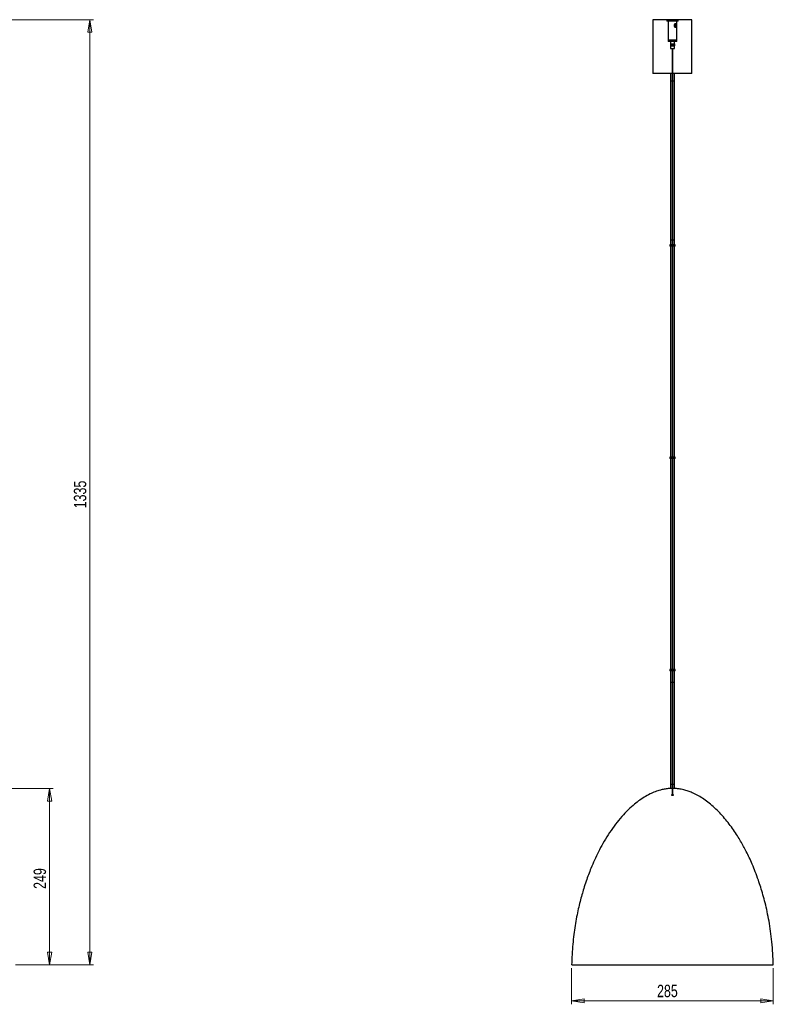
# Model space of a CAD drawing. Header units: millimetres. Extents: x 359 to 992, y 308 to 753.
# Tile 5 of 5: x 779 to 992, y 308 to 586. Entities that reach past the tile are written whole.
import ezdxf

# ---------------------------------------------------------------- set-up
doc = ezdxf.new("R2010")
doc.units = ezdxf.units.MM
doc.styles.add('SLDTEXTSTYLE0', font='TXT', dxfattribs={"width": 0.75})
doc.dimstyles.new('SLDDIMSTYLE0', dxfattribs={"dimtxt": 3.5, "dimasz": 3.556, "dimexe": 0, "dimexo": 0.0625, "dimgap": 0.875, "dimtad": 1, "dimdec": 0, "dimlfac": 5, "dimrnd": 1e-09, "dimzin": 12, "dimdsep": 46, "dimtxsty": 'SLDTEXTSTYLE0', "dimblk1": 'CLOSED', "dimblk2": 'CLOSED', "dimsah": 1, "dimcen": 0.09, "dimadec": 0, "dimazin": 3, "dimtfac": 1, "dimtofl": 0, "dimtmove": 0, "dimatfit": 3, "dimldrblk": 'CLOSED', "dimfxl": 0, "dimfrac": 2, "dimtolj": 1, "dimtzin": 12, "dimarcsym": 0})
doc.dimstyles.new('SLDDIMSTYLE1', dxfattribs={"dimtxt": 3.5, "dimasz": 3.556, "dimexe": 0, "dimexo": 0.0625, "dimgap": 0.875, "dimtad": 1, "dimdec": 0, "dimlfac": 5, "dimrnd": 1e-09, "dimzin": 12, "dimdsep": 46, "dimtxsty": 'SLDTEXTSTYLE0', "dimblk1": 'CLOSED', "dimblk2": 'CLOSED', "dimsah": 1, "dimcen": 0.09, "dimadec": 0, "dimazin": 3, "dimtfac": 1, "dimtdec": 0, "dimtofl": 0, "dimtmove": 0, "dimatfit": 3, "dimldrblk": 'CLOSED', "dimfxl": 0, "dimfrac": 2, "dimtolj": 1, "dimtzin": 12, "dimarcsym": 0})

# ---------------------------------------------------------------- blocks, each defined once
blk = doc.blocks.new('_Closed')
at = {"color": 0, "linetype": 'ByBlock', "lineweight": -2}
for p, q in [((-1, 0.166667), (0, 0)), ((-1, 0.166667), (-1, -0.166667)), ((0, 0), (-1, -0.166667)), ((0, 0), (-1, 0))]:
    blk.add_line(p, q, dxfattribs=at)
blk = doc.blocks.new('_D')
at = {"color": 7, "linetype": 'Continuous', "lineweight": 0}
for p, q in [((663.51, 369.17), (788.31, 369.17)), ((787.31, 369.17), (787.31, 319.37)), ((777.72, 319.37), (788.31, 319.37))]:
    blk.add_line(p, q, dxfattribs=at)
at = {"color": 7, "linetype": 'Continuous', "lineweight": 18, "xscale": 3.556, "yscale": 3.556}
for p, rotation in [((787.31, 369.17), 90.0000000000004), ((787.31, 319.37), 270.0000000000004)]:
    blk.add_blockref('_Closed', p, dxfattribs=dict(at, rotation=rotation))
at = {"color": 7, "linetype": 'Continuous', "lineweight": 18, "insert": (782.8, 340.78), "char_height": 3.5, "attachment_point": 1, "rotation": 90, "style": 'SLDTEXTSTYLE0'}
blk.add_mtext('249', dxfattribs=at)
blk = doc.blocks.new('_D_1')
at = {"color": 7, "linetype": 'Continuous', "lineweight": 0}
for p, q in [((693.83, 586.37), (799.69, 586.37)), ((798.69, 586.37), (798.69, 319.37)), ((777.72, 319.37), (799.69, 319.37))]:
    blk.add_line(p, q, dxfattribs=at)
at = {"color": 7, "linetype": 'Continuous', "lineweight": 18, "xscale": 3.556, "yscale": 3.556}
for p, rotation in [((798.69, 586.37, -0.2), 90.0000000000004), ((798.69, 319.37, -0.2), 270.0000000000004)]:
    blk.add_blockref('_Closed', p, dxfattribs=dict(at, rotation=rotation))
at = {"color": 7, "linetype": 'Continuous', "lineweight": 18, "insert": (794.17, 448.31), "char_height": 3.5, "attachment_point": 1, "rotation": 90, "style": 'SLDTEXTSTYLE0'}
blk.add_mtext('1335', dxfattribs=at)
blk = doc.blocks.new('_D_4')
at = {"color": 7, "linetype": 'Continuous', "lineweight": 0}
for p, q in [((934.82, 318.37), (934.82, 308.17)), ((991.81, 318.37), (991.81, 308.17)), ((991.81, 309.17), (934.82, 309.17))]:
    blk.add_line(p, q, dxfattribs=at)
at = {"color": 7, "linetype": 'Continuous', "lineweight": 18, "xscale": 3.556, "yscale": 3.556, "rotation": 180.0000000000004}
blk.add_blockref('_Closed', (934.82, 309.17, -0.01), dxfattribs=at)
at = {"color": 7, "linetype": 'Continuous', "lineweight": 18, "xscale": 3.556, "yscale": 3.556}
blk.add_blockref('_Closed', (991.81, 309.17, -0.01), dxfattribs=at)
at = {"color": 7, "linetype": 'Continuous', "lineweight": 18, "insert": (958.96, 313.69), "char_height": 3.5, "attachment_point": 1, "style": 'SLDTEXTSTYLE0'}
blk.add_mtext('285', dxfattribs=at)

msp = doc.modelspace()

# ---------------------------------------------------------------- linework, layer by layer
at = {"color": 7, "linetype": 'Continuous', "lineweight": 25}
for p, q in [((957.81, 586.37), (957.81, 571.17)), ((961.72, 586.37), (957.81, 586.37)), ((961.72, 586.37), (961.72, 586)), ((962.15, 586.37), (961.72, 586.37)), ((962.15, 586), (961.72, 586)), ((962.11, 586), (962.11, 580.6)), ((964.9, 586.37), (962.15, 586.37)), ((964.9, 586), (962.15, 586)), ((964.51, 580.6), (964.51, 586)), ((964.9, 586), (964.9, 586.37)), ((968.81, 586.37), (964.9, 586.37)), ((968.81, 571.17), (968.81, 586.37)), ((962.11, 580.6), (962.11, 580.2)), ((964.13, 580.6), (962.11, 580.6)), ((962.44, 580.6), (962.11, 580.6)), ((964.13, 580.2), (962.11, 580.2)), ((964.51, 580.6), (962.44, 580.6)), ((962.75, 579.6), (962.75, 579)), ((962.75, 579.6), (962.76, 579.6)), ((962.75, 579.6), (962.75, 579)), ((962.75, 579.6), (962.75, 579.6)), ((962.75, 579), (962.76, 579)), ((962.75, 579), (962.75, 579)), ((962.76, 580.2), (962.76, 579.6)), ((962.76, 579.6), (962.76, 579)), ((962.76, 579.6), (962.77, 579.6)), ((962.76, 579.6), (962.76, 579)), ((962.76, 579.6), (962.76, 579.6)), ((962.76, 579.6), (962.76, 579)), ((962.76, 579.6), (962.76, 579.6)), ((962.76, 579.6), (962.76, 579)), ((962.76, 579.6), (962.76, 579.6)), ((962.76, 579), (962.76, 578.2)), ((962.76, 579), (962.77, 579)), ((962.76, 579), (962.76, 579)), ((962.76, 579), (962.76, 579)), ((962.76, 579), (962.76, 579)), ((962.77, 579.6), (962.77, 579)), ((962.77, 579.6), (962.78, 579.6)), ((962.77, 579.6), (962.77, 579)), ((962.77, 579.6), (962.77, 579.6)), ((962.77, 579), (962.78, 579)), ((962.77, 579), (962.77, 579)), ((962.78, 579.6), (962.78, 579)), ((962.78, 579.6), (962.79, 579.6)), ((962.78, 579.6), (962.78, 579)), ((962.78, 579.6), (962.78, 579.6)), ((962.78, 579), (962.79, 579)), ((962.78, 579), (962.78, 579)), ((962.79, 579.6), (962.79, 579)), ((962.79, 579.6), (962.8, 579.6)), ((962.79, 579), (962.8, 579)), ((962.8, 579.6), (962.8, 579)), ((962.8, 579.6), (962.81, 579.6)), ((962.8, 579.6), (962.8, 579)), ((962.8, 579.6), (962.8, 579.6)), ((962.8, 579), (962.81, 579)), ((962.8, 579), (962.8, 579)), ((962.81, 579.6), (962.81, 579)), ((962.81, 579.6), (962.82, 579.6)), ((962.81, 579), (962.82, 579)), ((962.82, 579.6), (962.82, 579)), ((962.82, 579.6), (962.83, 579.6)), ((962.82, 579), (962.83, 579)), ((962.83, 579.6), (962.83, 579)), ((962.83, 579.6), (962.84, 579.6)), ((962.83, 579), (962.84, 579)), ((962.84, 579), (962.84, 579.6)), ((962.84, 579.6), (962.84, 579)), ((962.84, 579.6), (962.85, 579.6)), ((962.84, 579), (962.85, 579)), ((962.85, 579), (962.85, 579.6)), ((962.85, 579.6), (962.85, 579)), ((962.85, 579.6), (962.86, 579.6)), ((962.85, 579), (962.86, 579)), ((962.86, 579.6), (962.86, 579)), ((962.86, 579), (962.86, 579.6)), ((962.86, 579.6), (962.86, 579)), ((962.86, 579.6), (962.87, 579.6)), ((962.86, 579.6), (962.86, 579.6)), ((962.86, 579), (962.87, 579)), ((962.86, 579), (962.86, 579)), ((962.87, 579), (962.87, 579.6)), ((962.88, 579.6), (962.88, 579)), ((962.88, 579.6), (962.88, 579)), ((962.88, 579.6), (962.89, 579.6)), ((962.88, 579.6), (962.88, 579.6)), ((962.88, 579), (962.89, 579)), ((962.88, 579), (962.88, 579)), ((962.89, 579.6), (962.89, 579)), ((962.89, 579), (962.89, 579.6)), ((962.89, 579.6), (962.89, 579)), ((962.89, 579.6), (962.9, 579.6)), ((962.89, 579.6), (962.89, 579.6)), ((962.89, 579), (962.9, 579)), ((962.89, 579), (962.89, 579)), ((962.9, 579), (962.9, 579.6)), ((962.9, 579.6), (962.9, 579)), ((962.9, 579.6), (962.9, 579)), ((962.9, 579.6), (962.91, 579.6)), ((962.9, 579.6), (962.9, 579.6)), ((962.9, 579), (962.91, 579)), ((962.9, 579), (962.9, 579)), ((962.91, 579.6), (962.91, 579)), ((962.91, 579), (962.91, 579.6)), ((962.91, 579.6), (962.92, 579.6)), ((962.91, 579), (962.92, 579)), ((962.92, 579.6), (962.92, 579)), ((962.92, 579.6), (962.93, 579.6)), ((962.92, 579), (962.93, 579)), ((962.93, 579), (962.93, 579.6)), ((962.93, 579.6), (962.93, 579)), ((962.93, 579.6), (962.93, 579)), ((962.93, 579.6), (962.93, 579.6)), ((962.93, 579.6), (962.94, 579.6)), ((962.93, 579), (962.93, 579)), ((962.93, 579), (962.94, 579)), ((962.94, 579.6), (962.94, 579)), ((962.94, 579), (962.94, 579.6)), ((962.94, 579.6), (962.95, 579.6)), ((962.94, 579), (962.95, 579)), ((962.95, 579.6), (962.95, 579)), ((962.95, 579.6), (962.96, 579.6)), ((962.95, 579), (962.96, 579)), ((962.96, 579), (962.96, 579.6)), ((962.96, 579.6), (962.96, 579)), ((962.96, 579.6), (962.96, 579)), ((962.96, 579.6), (962.96, 579.6)), ((962.96, 579.6), (962.97, 579.6)), ((962.96, 579), (962.96, 579)), ((962.96, 579), (962.97, 579)), ((962.97, 579.6), (962.97, 579)), ((962.97, 579), (962.97, 579.6)), ((962.97, 579.6), (962.98, 579.6)), ((962.97, 579), (962.98, 579)), ((962.98, 579.6), (962.98, 579)), ((962.98, 579.6), (962.99, 579.6)), ((962.98, 579), (962.99, 579)), ((962.99, 579), (962.99, 579.6)), ((962.99, 579.6), (962.99, 579)), ((962.99, 579.6), (962.99, 579)), ((962.99, 579.6), (962.99, 579.6)), ((962.99, 579.6), (963, 579.6)), ((962.99, 579), (962.99, 579)), ((962.99, 579), (963, 579)), ((963, 579), (963, 579.6)), ((963.01, 579.6), (963.01, 579)), ((963.01, 579.6), (963.01, 579)), ((963.01, 579.6), (963.01, 579.6)), ((963.01, 579.6), (963.02, 579.6)), ((963.01, 579), (963.01, 579)), ((963.01, 579), (963.02, 579)), ((963.02, 579), (963.02, 579.6)), ((963.02, 579.6), (963.02, 579)), ((963.02, 579.6), (963.03, 579.6)), ((963.02, 579), (963.03, 579)), ((963.03, 579.6), (963.03, 579)), ((963.03, 579.6), (963.04, 579.6)), ((963.03, 579), (963.04, 579)), ((963.04, 579.6), (963.04, 579)), ((963.04, 579), (963.04, 579.6)), ((963.04, 579.6), (963.05, 579.6)), ((963.04, 579), (963.05, 579)), ((963.05, 579.6), (963.05, 579)), ((963.05, 579.6), (963.06, 579.6)), ((963.05, 579), (963.06, 579)), ((963.06, 579), (963.06, 579.6)), ((963.06, 579.6), (963.06, 579)), ((963.06, 579.6), (963.06, 579)), ((963.06, 579.6), (963.06, 579.6)), ((963.06, 579.6), (963.07, 579.6)), ((963.06, 579), (963.06, 579)), ((963.06, 579), (963.07, 579)), ((963.07, 579.6), (963.07, 579)), ((963.07, 579), (963.07, 579.6)), ((963.07, 579.6), (963.08, 579.6)), ((963.07, 579), (963.08, 579)), ((963.08, 579.6), (963.08, 579)), ((963.08, 579.6), (963.09, 579.6)), ((963.08, 579), (963.09, 579)), ((963.09, 579), (963.09, 579.6)), ((963.09, 579.6), (963.09, 579)), ((963.09, 579.6), (963.1, 579.6)), ((963.09, 579), (963.1, 579)), ((963.1, 579.6), (963.1, 579)), ((963.1, 579.6), (963.11, 579.6)), ((963.1, 579), (963.11, 579)), ((963.11, 579.6), (963.11, 579)), ((963.11, 579), (963.11, 579.6)), ((963.11, 579.6), (963.12, 579.6)), ((963.11, 579), (963.12, 579)), ((963.12, 579.6), (963.12, 579)), ((963.12, 579.6), (963.13, 579.6)), ((963.12, 579), (963.13, 579)), ((963.13, 579), (963.13, 579.6)), ((963.13, 579.6), (963.13, 579)), ((963.13, 579.6), (963.14, 579.6)), ((963.13, 579), (963.14, 579)), ((963.14, 579.6), (963.14, 579)), ((963.14, 579.6), (963.15, 579.6)), ((963.14, 579), (963.15, 579)), ((963.15, 579.6), (963.15, 579)), ((963.15, 579), (963.15, 579.6)), ((963.15, 579.6), (963.16, 579.6)), ((963.15, 579), (963.16, 579)), ((963.16, 579.6), (963.16, 579)), ((963.16, 579.6), (963.17, 579.6)), ((963.16, 579), (963.17, 579)), ((963.17, 579), (963.17, 579.6)), ((963.17, 579.6), (963.17, 579)), ((963.17, 579.6), (963.18, 579.6)), ((963.17, 579), (963.18, 579)), ((963.18, 579.6), (963.18, 579)), ((963.18, 579.6), (963.19, 579.6)), ((963.18, 579), (963.19, 579)), ((963.19, 579.6), (963.19, 579)), ((963.19, 579), (963.19, 579.6)), ((963.19, 579.6), (963.2, 579.6)), ((963.19, 579), (963.2, 579)), ((963.2, 579), (963.2, 579.6)), ((963.2, 579.6), (963.2, 579)), ((963.2, 579.6), (963.2, 579.6)), ((963.2, 579), (963.2, 579)), ((963.21, 579.6), (963.21, 579)), ((963.21, 579.6), (963.22, 579.6)), ((963.21, 579), (963.22, 579)), ((963.22, 579), (963.22, 579.6)), ((963.22, 579.6), (963.22, 579)), ((963.22, 579.6), (963.22, 579.6)), ((963.22, 579), (963.22, 579)), ((963.23, 579.6), (963.23, 579)), ((963.23, 579.6), (963.24, 579.6)), ((963.23, 579), (963.24, 579)), ((963.24, 579), (963.24, 579.6)), ((963.24, 579.6), (963.24, 579)), ((963.24, 579.6), (963.24, 579.6)), ((963.24, 579), (963.24, 579)), ((963.25, 579.6), (963.25, 579)), ((963.25, 579.6), (963.26, 579.6)), ((963.25, 579), (963.26, 579)), ((963.26, 579.6), (963.26, 579)), ((963.26, 579), (963.26, 579.6)), ((963.26, 579.6), (963.28, 579.6)), ((963.26, 579.6), (963.26, 579)), ((963.26, 579.6), (963.26, 579.6)), ((963.26, 579), (963.28, 579)), ((963.26, 579), (963.26, 579)), ((963.28, 579), (963.28, 579.6)), ((963.28, 579.6), (963.28, 579)), ((963.28, 579.6), (963.3, 579.6)), ((963.28, 579.6), (963.28, 579)), ((963.28, 579.6), (963.28, 579.6)), ((963.28, 579), (963.3, 579)), ((963.28, 579), (963.28, 579)), ((963.3, 579.6), (963.3, 579)), ((963.3, 579), (963.3, 579.6)), ((963.3, 579.6), (963.32, 579.6)), ((963.3, 579.6), (963.3, 579)), ((963.3, 579.6), (963.3, 579.6)), ((963.3, 579), (963.32, 579)), ((963.3, 579), (963.3, 579)), ((963.32, 579), (963.32, 579.6)), ((963.32, 579.6), (963.32, 579)), ((963.32, 579.6), (963.32, 579)), ((963.32, 579.6), (963.32, 579.6)), ((963.32, 579.6), (963.34, 579.6)), ((963.32, 579), (963.32, 579)), ((963.32, 579), (963.34, 579)), ((963.34, 579.6), (963.34, 579)), ((963.34, 579), (963.34, 579.6)), ((963.34, 579.6), (963.34, 579)), ((963.34, 579.6), (963.34, 579.6)), ((963.34, 579.6), (963.36, 579.6)), ((963.34, 579), (963.34, 579)), ((963.34, 579), (963.36, 579)), ((963.36, 579), (963.36, 579.6)), ((963.36, 579.6), (963.36, 579)), ((963.36, 579.6), (963.36, 579)), ((963.36, 579.6), (963.36, 579.6)), ((963.36, 579.6), (963.38, 579.6)), ((963.36, 579), (963.36, 579)), ((963.36, 579), (963.38, 579)), ((963.38, 579.6), (963.38, 579)), ((963.38, 579), (963.38, 579.6)), ((963.38, 579.6), (963.38, 579)), ((963.38, 579.6), (963.38, 579.6)), ((963.38, 579.6), (963.4, 579.6)), ((963.38, 579), (963.38, 579)), ((963.38, 579), (963.4, 579)), ((963.4, 579), (963.4, 579.6)), ((963.4, 579.6), (963.4, 579)), ((963.4, 579.6), (963.4, 579)), ((963.4, 579.6), (963.4, 579.6)), ((963.4, 579.6), (963.42, 579.6)), ((963.4, 579), (963.4, 579)), ((963.4, 579), (963.42, 579)), ((963.42, 579.6), (963.42, 579)), ((963.42, 579), (963.42, 579.6)), ((963.42, 579.6), (963.42, 579)), ((963.42, 579.6), (963.42, 579.6)), ((963.42, 579.6), (963.44, 579.6)), ((963.42, 579), (963.42, 579)), ((963.42, 579), (963.44, 579)), ((963.44, 579), (963.44, 579.6)), ((963.44, 579.6), (963.44, 579)), ((963.44, 579.6), (963.44, 579)), ((963.44, 579.6), (963.44, 579.6)), ((963.44, 579.6), (963.46, 579.6)), ((963.44, 579), (963.44, 579)), ((963.44, 579), (963.46, 579)), ((963.46, 579.6), (963.46, 579)), ((963.46, 579), (963.46, 579.6)), ((963.46, 579.6), (963.46, 579)), ((963.46, 579.6), (963.46, 579.6)), ((963.46, 579.6), (963.47, 579.6)), ((963.46, 579), (963.46, 579)), ((963.46, 579), (963.47, 579)), ((963.47, 579.6), (963.47, 579)), ((963.47, 579.6), (963.48, 579.6)), ((963.47, 579), (963.48, 579)), ((963.48, 579), (963.48, 579.6)), ((963.48, 579.6), (963.48, 579)), ((963.48, 579.6), (963.49, 579.6)), ((963.48, 579), (963.49, 579)), ((963.49, 579.6), (963.49, 579)), ((963.49, 579.6), (963.5, 579.6)), ((963.49, 579), (963.5, 579)), ((963.5, 579.6), (963.5, 579)), ((963.5, 579), (963.5, 579.6)), ((963.5, 579.6), (963.51, 579.6)), ((963.5, 579), (963.51, 579)), ((963.51, 579.6), (963.51, 579)), ((963.51, 579.6), (963.52, 579.6)), ((963.51, 579), (963.52, 579)), ((963.52, 579), (963.52, 579.6)), ((963.52, 579.6), (963.52, 579)), ((963.52, 579.6), (963.53, 579.6)), ((963.52, 579), (963.53, 579)), ((963.53, 579), (963.53, 579.6)), ((963.53, 579.6), (963.53, 579)), ((963.53, 579.6), (963.53, 579.6)), ((963.53, 579), (963.53, 579)), ((963.54, 579.6), (963.54, 579)), ((963.54, 579.6), (963.55, 579.6)), ((963.54, 579), (963.55, 579)), ((963.55, 579), (963.55, 579.6)), ((963.55, 579.6), (963.55, 579)), ((963.55, 579.6), (963.55, 579)), ((963.55, 579.6), (963.55, 579.6)), ((963.55, 579.6), (963.57, 579.6)), ((963.55, 579), (963.55, 579)), ((963.55, 579), (963.57, 579)), ((963.57, 579.6), (963.57, 579)), ((963.57, 579), (963.57, 579.6)), ((963.57, 579.6), (963.57, 579)), ((963.57, 579.6), (963.57, 579.6)), ((963.57, 579.6), (963.59, 579.6)), ((963.57, 579), (963.57, 579)), ((963.57, 579), (963.59, 579)), ((963.59, 579), (963.59, 579.6)), ((963.59, 579.6), (963.59, 579)), ((963.59, 579.6), (963.59, 579)), ((963.59, 579.6), (963.59, 579.6)), ((963.59, 579.6), (963.6, 579.6)), ((963.59, 579), (963.59, 579)), ((963.59, 579), (963.6, 579)), ((963.6, 579.6), (963.6, 579)), ((963.6, 579.6), (963.61, 579.6)), ((963.6, 579), (963.61, 579)), ((963.61, 579.6), (963.61, 579)), ((963.61, 579), (963.61, 579.6)), ((963.61, 579.6), (963.62, 579.6)), ((963.61, 579), (963.62, 579)), ((963.62, 579), (963.62, 579.6)), ((963.62, 579.6), (963.62, 579)), ((963.62, 579.6), (963.62, 579)), ((963.62, 579.6), (963.62, 579.6)), ((963.62, 579.6), (963.64, 579.6)), ((963.62, 579), (963.62, 579)), ((963.62, 579), (963.64, 579)), ((963.64, 579.6), (963.64, 579)), ((963.64, 579), (963.64, 579.6)), ((963.64, 579.6), (963.64, 579)), ((963.64, 579.6), (963.64, 579.6)), ((963.64, 579.6), (963.65, 579.6)), ((963.64, 579), (963.64, 579)), ((963.64, 579), (963.65, 579)), ((963.65, 579), (963.65, 579.6)), ((963.65, 579.6), (963.65, 579)), ((963.65, 579.6), (963.65, 579)), ((963.65, 579.6), (963.65, 579.6)), ((963.65, 579.6), (963.67, 579.6)), ((963.65, 579), (963.65, 579)), ((963.65, 579), (963.67, 579)), ((963.67, 579.6), (963.67, 579)), ((963.67, 579), (963.67, 579.6)), ((963.67, 579.6), (963.67, 579)), ((963.67, 579.6), (963.67, 579.6)), ((963.67, 579.6), (963.68, 579.6)), ((963.67, 579), (963.67, 579)), ((963.67, 579), (963.68, 579)), ((963.68, 579), (963.68, 579.6)), ((963.68, 579.6), (963.68, 579)), ((963.68, 579.6), (963.68, 579)), ((963.68, 579.6), (963.68, 579.6)), ((963.68, 579.6), (963.7, 579.6)), ((963.68, 579), (963.68, 579)), ((963.68, 579), (963.7, 579)), ((963.7, 579.6), (963.7, 579)), ((963.7, 579.6), (963.7, 579)), ((963.7, 579.6), (963.71, 579.6)), ((963.7, 579), (963.71, 579)), ((963.71, 579.6), (963.71, 579)), ((963.71, 579.6), (963.71, 579)), ((963.71, 579.6), (963.73, 579.6)), ((963.71, 579), (963.73, 579)), ((963.73, 579.6), (963.73, 579)), ((963.73, 579.6), (963.74, 579.6)), ((963.73, 579), (963.74, 579)), ((963.74, 579.6), (963.74, 579)), ((963.74, 579.6), (963.75, 579.6)), ((963.74, 579), (963.75, 579)), ((963.75, 579.6), (963.75, 579)), ((963.75, 579.6), (963.76, 579.6)), ((963.75, 579), (963.76, 579)), ((963.76, 579.6), (963.76, 579)), ((963.76, 579.6), (963.78, 579.6)), ((963.76, 579), (963.78, 579)), ((963.78, 579.6), (963.78, 579)), ((963.78, 579.6), (963.79, 579.6)), ((963.78, 579), (963.79, 579)), ((963.79, 579.6), (963.79, 579)), ((963.79, 579.6), (963.8, 579.6)), ((963.79, 579), (963.8, 579)), ((963.8, 579.6), (963.8, 579)), ((963.8, 579.6), (963.81, 579.6)), ((963.8, 579), (963.81, 579)), ((963.81, 579.6), (963.81, 579)), ((963.81, 579.6), (963.82, 579.6)), ((963.81, 579), (963.82, 579)), ((963.82, 579.6), (963.82, 579)), ((963.82, 579.6), (963.82, 579)), ((963.82, 579.6), (963.82, 579.6)), ((963.82, 579.6), (963.83, 579.6)), ((963.82, 579), (963.82, 579)), ((963.82, 579), (963.83, 579)), ((963.83, 579.6), (963.83, 579)), ((963.83, 579.6), (963.84, 579.6)), ((963.83, 579), (963.84, 579)), ((963.84, 579.6), (963.84, 579)), ((963.84, 579.6), (963.85, 579.6)), ((963.84, 579), (963.85, 579)), ((963.85, 579.6), (963.85, 579)), ((963.85, 579.6), (963.85, 579)), ((963.85, 579.6), (963.85, 579.6)), ((963.85, 579.6), (963.86, 579.6)), ((963.85, 579), (963.85, 579)), ((963.85, 579), (963.86, 579)), ((963.86, 579.6), (963.86, 580.2)), ((963.86, 579.6), (963.86, 579)), ((963.86, 579.6), (963.86, 579)), ((963.86, 579.6), (963.86, 579.6)), ((963.86, 579.6), (963.86, 579)), ((963.86, 579.6), (963.86, 579.6)), ((963.86, 579.6), (963.87, 579.6)), ((963.86, 578.2), (963.86, 579)), ((963.86, 579), (963.86, 579)), ((963.86, 579), (963.86, 579)), ((963.86, 579), (963.87, 579)), ((963.87, 579.6), (963.87, 579)), ((963.87, 579.6), (963.87, 579)), ((963.87, 579.6), (963.87, 579.6)), ((963.87, 579.6), (963.87, 579)), ((963.87, 579.6), (963.87, 579.6)), ((963.87, 579.6), (963.87, 579)), ((963.87, 579.6), (963.87, 579.6)), ((963.87, 579), (963.87, 579)), ((963.87, 579), (963.87, 579)), ((963.87, 579), (963.87, 579)), ((964.51, 580.6), (964.13, 580.6)), ((964.51, 580.2), (964.13, 580.2)), ((964.51, 580.2), (964.51, 580.6)), ((962.76, 578.2), (963.86, 578.2)), ((963.21, 578.2), (963.21, 367.27)), ((963.41, 367.27), (963.41, 578.2)), ((963.21, 571.17), (957.81, 571.17)), ((962.76, 571.17), (962.76, 569.13)), ((968.81, 571.17), (963.41, 571.17)), ((963.86, 569.13), (963.86, 571.17)), ((962.76, 524.19), (962.76, 522.77)), ((963.86, 522.77), (963.86, 524.19)), ((962.54, 522.77), (962.54, 522.37)), ((963.21, 522.77), (962.54, 522.77)), ((963.21, 522.37), (962.54, 522.37)), ((962.76, 522.37), (962.76, 462.77)), ((964.08, 522.77), (963.41, 522.77)), ((964.08, 522.37), (963.41, 522.37)), ((963.86, 462.77), (963.86, 522.37)), ((964.08, 522.37), (964.08, 522.77)), ((962.54, 462.77), (962.54, 462.37)), ((963.21, 462.77), (962.54, 462.77)), ((963.21, 462.37), (962.54, 462.37)), ((962.76, 462.37), (962.76, 402.77)), ((964.08, 462.77), (963.41, 462.77)), ((964.08, 462.37), (963.41, 462.37)), ((963.86, 402.77), (963.86, 462.37)), ((964.08, 462.37), (964.08, 462.77)), ((962.54, 402.77), (962.54, 402.37)), ((963.21, 402.77), (962.54, 402.77)), ((963.21, 402.37), (962.54, 402.37)), ((962.76, 402.37), (962.76, 399.06)), ((964.08, 402.77), (963.41, 402.77)), ((964.08, 402.37), (963.41, 402.37)), ((963.86, 399.06), (963.86, 402.37)), ((964.08, 402.37), (964.08, 402.77)), ((962.76, 370.37), (962.76, 369.15)), ((963.86, 369.15), (963.86, 370.37))]:
    msp.add_line(p, q, dxfattribs=at)
at = {"color": 8, "linetype": 'Continuous', "lineweight": 25}
for p, q in [((963.21, 399.06), (962.76, 399.06)), ((963.86, 399.06), (963.41, 399.06))]:
    msp.add_line(p, q, dxfattribs=at)
at = {"color": 7, "linetype": 'Continuous', "lineweight": 25}
for points, knots in [([(964.13, 584.24), (964.1, 584.25), (964.04, 584.26), (963.96, 584.31), (963.9, 584.37), (963.86, 584.42), (963.82, 584.49), (963.79, 584.57), (963.77, 584.65), (963.76, 584.73), (963.77, 584.82), (963.79, 584.9), (963.82, 584.98), (963.86, 585.05), (963.9, 585.11), (963.95, 585.15), (964.02, 585.2), (964.09, 585.22), (964.15, 585.23), (964.21, 585.21), (964.27, 585.17), (964.32, 585.11), (964.35, 585.03), (964.37, 584.95), (964.39, 584.85), (964.39, 584.74), (964.39, 584.66), (964.38, 584.57), (964.37, 584.49), (964.34, 584.42), (964.32, 584.36), (964.27, 584.3), (964.22, 584.26), (964.17, 584.25), (964.14, 584.25), (964.13, 584.24)], [0, 0, 0, 0, 0.0435237, 0.0869306, 0.1101851, 0.1334316, 0.162494, 0.1915501, 0.2206043, 0.2496585, 0.2787128, 0.307767, 0.336822, 0.3656359, 0.392954, 0.418369, 0.4419099, 0.4864528, 0.5079918, 0.5288177, 0.570865, 0.6157063, 0.6410562, 0.6663997, 0.7174773, 0.7471825, 0.7768879, 0.806593, 0.836188, 0.8650137, 0.892369, 0.917825, 0.9655126, 0.9825934, 1, 1, 1, 1]), ([(964, 585.18), (964.02, 585.17), (964.06, 585.13), (964.09, 585.05), (964.11, 584.97), (964.12, 584.89), (964.13, 584.82), (964.13, 584.74), (964.13, 584.66), (964.12, 584.58), (964.11, 584.5), (964.09, 584.43), (964.07, 584.37), (964.04, 584.33), (964.02, 584.3), (964.01, 584.29), (964.01, 584.29)], [0, 0, 0, 0, 0.088098, 0.212776, 0.285109, 0.357444, 0.429793, 0.501728, 0.573635, 0.645531, 0.717411, 0.789285, 0.861169, 0.930308, 0.992937, 1, 1, 1, 1]), ([(963.71, 579.51), (963.71, 579.51), (963.75, 579.52), (963.75, 579.52), (963.75, 579.52)], [0, 0, 0, 0, 0.05607, 1, 1, 1, 1]), ([(963.71, 579.44), (963.71, 579.44), (963.75, 579.44), (963.75, 579.44), (963.75, 579.44)], [0, 0, 0, 0, 0.05607, 1, 1, 1, 1]), ([(963.71, 579.36), (963.71, 579.36), (963.75, 579.36), (963.75, 579.36), (963.75, 579.37)], [0, 0, 0, 0, 0.05607, 1, 1, 1, 1]), ([(963.71, 579.28), (963.71, 579.28), (963.75, 579.29), (963.75, 579.29), (963.75, 579.29)], [0, 0, 0, 0, 0.05607, 1, 1, 1, 1]), ([(963.71, 579.21), (963.71, 579.21), (963.75, 579.21), (963.75, 579.21), (963.75, 579.21)], [0, 0, 0, 0, 0.05607, 1, 1, 1, 1]), ([(963.71, 579.13), (963.71, 579.13), (963.75, 579.13), (963.75, 579.14), (963.75, 579.14)], [0, 0, 0, 0, 0.0560698, 1, 1, 1, 1]), ([(963.71, 579.06), (963.71, 579.06), (963.75, 579.06), (963.75, 579.06), (963.75, 579.06)], [0, 0, 0, 0, 0.05607, 1, 1, 1, 1]), ([(962.76, 569.17), (962.76, 568.68), (962.76, 567.77), (962.76, 566.51), (962.76, 565.43), (962.76, 564.5), (962.76, 563.64), (962.76, 562.84), (962.76, 562.06), (962.76, 561.35), (962.76, 560.64), (962.76, 559.93), (962.76, 558.89), (962.76, 557.55), (962.76, 555.69), (962.76, 553.62), (962.76, 551.41), (962.76, 549.31), (962.76, 547.53), (962.76, 546.01), (962.76, 544.67), (962.76, 543.26), (962.76, 541.84), (962.76, 540.47), (962.76, 539.35), (962.76, 538.46), (962.76, 537.75), (962.76, 536.96), (962.76, 536.03), (962.76, 535.09), (962.76, 534.15), (962.76, 533.25), (962.76, 532.24), (962.76, 531.23), (962.76, 530.24), (962.76, 529.28), (962.76, 528.21), (962.76, 527.01), (962.76, 525.64), (962.76, 524.67), (962.76, 524.15)], [0, 0, 0, 0, 0.026571, 0.04928, 0.068777, 0.085555, 0.099982, 0.116715, 0.130316, 0.143751, 0.157487, 0.171566, 0.185966, 0.220024, 0.254387, 0.306762, 0.359336, 0.410408, 0.459549, 0.491904, 0.526245, 0.563075, 0.601816, 0.638646, 0.672601, 0.691594, 0.709568, 0.729421, 0.753373, 0.781257, 0.800637, 0.821528, 0.84403, 0.868379, 0.885851, 0.904569, 0.924847, 0.947106, 0.971919, 1, 1, 1, 1]), ([(962.76, 569.13), (962.76, 569.13), (962.76, 569.13), (962.77, 569.13), (962.8, 569.13), (962.91, 569.14), (963.05, 569.14), (963.16, 569.14), (963.21, 569.14)], [0, 0, 0, 0, 0.012753, 0.063504, 0.306869, 0.550235, 0.793484, 1, 1, 1, 1]), ([(963.41, 569.14), (963.42, 569.14), (963.48, 569.14), (963.6, 569.14), (963.74, 569.14), (963.84, 569.13), (963.86, 569.13), (963.86, 569.13), (963.86, 569.13)], [0, 0, 0, 0, 0.014668, 0.257753, 0.500901, 0.744081, 0.98726, 1, 1, 1, 1]), ([(963.86, 524.15), (963.86, 524.57), (963.86, 525.35), (963.86, 526.44), (963.86, 527.38), (963.86, 528.2), (963.86, 528.91), (963.86, 529.6), (963.86, 530.26), (963.86, 530.91), (963.86, 531.49), (963.86, 532.4), (963.86, 533.61), (963.86, 535.06), (963.86, 536.45), (963.86, 537.8), (963.86, 539.27), (963.86, 540.86), (963.86, 542.55), (963.86, 544.09), (963.86, 545.52), (963.86, 546.87), (963.86, 548.32), (963.86, 549.84), (963.86, 551.36), (963.86, 552.63), (963.86, 553.65), (963.86, 554.46), (963.86, 555.35), (963.86, 556.4), (963.86, 557.47), (963.86, 558.53), (963.86, 559.54), (963.86, 560.67), (963.86, 561.79), (963.86, 562.86), (963.86, 563.89), (963.86, 565.02), (963.86, 566.27), (963.86, 567.67), (963.86, 568.65), (963.86, 569.17)], [0, 0, 0, 0, 0.022731, 0.042469, 0.059725, 0.074897, 0.088283, 0.10009, 0.115155, 0.127506, 0.139429, 0.151589, 0.185661, 0.22056, 0.255769, 0.291135, 0.326609, 0.373058, 0.418101, 0.461694, 0.49427, 0.528336, 0.564914, 0.603657, 0.640867, 0.674869, 0.693783, 0.711622, 0.730616, 0.753666, 0.780674, 0.799577, 0.8201, 0.842396, 0.866759, 0.884371, 0.903332, 0.923949, 0.946608, 0.971774, 1, 1, 1, 1]), ([(962.76, 524.19), (962.76, 524.19), (962.76, 524.19), (962.79, 524.19), (962.88, 524.19), (963.02, 524.18), (963.14, 524.18), (963.21, 524.18), (963.21, 524.18)], [0, 0, 0, 0, 0.0138981, 0.2570499, 0.5002025, 0.743333, 0.9864176, 1, 1, 1, 1]), ([(963.41, 524.18), (963.46, 524.18), (963.58, 524.18), (963.72, 524.19), (963.82, 524.19), (963.86, 524.19), (963.86, 524.19), (963.86, 524.19), (963.86, 524.19)], [0, 0, 0, 0, 0.207681, 0.450946, 0.694299, 0.93765, 0.986089, 1, 1, 1, 1]), ([(962.76, 399.06), (962.76, 398.53), (962.76, 397.53), (962.76, 396.11), (962.76, 394.88), (962.76, 393.81), (962.76, 392.84), (962.76, 391.91), (962.76, 390.98), (962.76, 389.5), (962.76, 387.5), (962.76, 385.16), (962.76, 383.01), (962.76, 381.08), (962.76, 379.59), (962.76, 378.56), (962.76, 377.95), (962.76, 377.28), (962.76, 376.48), (962.76, 375.39), (962.76, 373.98), (962.76, 372.23), (962.76, 370.99), (962.76, 370.33)], [0, 0, 0, 0, 0.053137, 0.100841, 0.143236, 0.180205, 0.211547, 0.245102, 0.27789, 0.311238, 0.402682, 0.494862, 0.564582, 0.634157, 0.700605, 0.721721, 0.742237, 0.763776, 0.791042, 0.823982, 0.874969, 0.933907, 1, 1, 1, 1]), ([(963.86, 370.33), (963.86, 370.9), (963.86, 371.95), (963.86, 373.43), (963.86, 374.67), (963.86, 375.7), (963.86, 376.58), (963.86, 377.41), (963.86, 378.62), (963.86, 380.21), (963.86, 382.15), (963.86, 384.17), (963.86, 386.22), (963.86, 388.28), (963.86, 389.83), (963.86, 390.93), (963.86, 391.68), (963.86, 392.57), (963.86, 393.6), (963.86, 394.76), (963.86, 396.07), (963.86, 397.51), (963.86, 398.53), (963.86, 399.06)], [0, 0, 0, 0, 0.056636, 0.106332, 0.148465, 0.18228, 0.210313, 0.238617, 0.267343, 0.335748, 0.404867, 0.474036, 0.551779, 0.62745, 0.696721, 0.718551, 0.745249, 0.776698, 0.812749, 0.85322, 0.897931, 0.946801, 1, 1, 1, 1]), ([(962.76, 370.37), (962.76, 370.37), (962.76, 370.37), (962.79, 370.37), (962.88, 370.36), (963.02, 370.36), (963.14, 370.36), (963.21, 370.36), (963.21, 370.36)], [0, 0, 0, 0, 0.0112805, 0.2545146, 0.4977507, 0.7409346, 0.984015, 1, 1, 1, 1]), ([(963.41, 370.36), (963.46, 370.36), (963.57, 370.36), (963.72, 370.36), (963.82, 370.37), (963.86, 370.37), (963.86, 370.37), (963.86, 370.37), (963.86, 370.37)], [0, 0, 0, 0, 0.2050634, 0.4482655, 0.6916586, 0.935049, 0.9887087, 1, 1, 1, 1]), ([(963.21, 369.17), (962.84, 369.16), (962.08, 369.14), (960.97, 368.97), (959.73, 368.69), (958.4, 368.25), (956.86, 367.58), (955.3, 366.71), (953.7, 365.62), (952.04, 364.3), (950.3, 362.66), (948.5, 360.68), (946.76, 358.47), (945.13, 356.09), (943.68, 353.68), (942.4, 351.29), (941.28, 348.95), (940.35, 346.78), (939.57, 344.79), (938.89, 342.89), (938.27, 340.99), (937.71, 339.07), (937.19, 337.15), (936.69, 335.07), (936.22, 332.81), (935.8, 330.4), (935.43, 327.84), (935.13, 325.11), (934.91, 322.27), (934.85, 320.34), (934.82, 319.37)], [0, 0, 0, 0, 0.0181206, 0.0368087, 0.0544999, 0.0798686, 0.1044589, 0.1359481, 0.1664717, 0.1984428, 0.2391142, 0.2824103, 0.3283962, 0.3754851, 0.4221794, 0.4651141, 0.5071694, 0.5481186, 0.5793836, 0.6110228, 0.6463933, 0.6761234, 0.7082821, 0.7429368, 0.7801542, 0.8200006, 0.8617583, 0.9061772, 0.9533198, 1, 1, 1, 1]), ([(963.21, 367.34), (963.19, 367.34), (963.14, 367.34), (963.07, 367.33), (963.02, 367.32), (963.01, 367.3), (963.02, 367.29), (963.08, 367.28), (963.15, 367.27), (963.24, 367.27), (963.29, 367.27), (963.31, 367.27)], [0, 0, 0, 0, 0.078465, 0.197827, 0.318427, 0.44011, 0.562177, 0.683881, 0.804817, 0.924992, 1, 1, 1, 1]), ([(963.31, 367.27), (963.35, 367.27), (963.41, 367.27), (963.5, 367.28), (963.57, 367.28), (963.61, 367.29), (963.62, 367.31), (963.59, 367.32), (963.53, 367.33), (963.46, 367.34), (963.42, 367.34), (963.41, 367.34)], [0, 0, 0, 0, 0.119529, 0.239051, 0.358804, 0.47916, 0.600305, 0.722141, 0.844155, 0.965551, 1, 1, 1, 1]), ([(991.8, 319.37), (991.77, 320.44), (991.7, 322.58), (991.44, 325.73), (991.08, 328.77), (990.62, 331.63), (990.1, 334.29), (989.53, 336.78), (988.92, 339.08), (988.28, 341.22), (987.56, 343.39), (986.77, 345.55), (985.9, 347.67), (985.05, 349.57), (984.22, 351.26), (983.41, 352.81), (982.57, 354.29), (981.63, 355.84), (980.57, 357.45), (979.36, 359.11), (978.07, 360.73), (976.68, 362.27), (975.22, 363.71), (973.72, 365.01), (972.21, 366.13), (970.7, 367.07), (969.31, 367.79), (968.02, 368.32), (967.02, 368.64), (966.15, 368.86), (965.38, 369.01), (964.45, 369.14), (963.77, 369.16), (963.41, 369.17)], [0, 0, 0, 0, 0.051747, 0.10396, 0.153449, 0.20027, 0.244481, 0.285417, 0.323947, 0.360131, 0.394028, 0.434742, 0.471848, 0.505489, 0.53581, 0.563215, 0.590473, 0.61822, 0.651095, 0.684373, 0.717903, 0.751532, 0.785098, 0.817426, 0.847854, 0.876511, 0.903546, 0.923541, 0.944153, 0.954696, 0.966967, 0.982624, 1, 1, 1, 1]), ([(934.84, 319.37), (934.83, 319.37), (934.83, 319.37), (935, 319.37), (935.36, 319.37), (935.93, 319.37), (936.67, 319.37), (937.59, 319.37), (938.68, 319.37), (939.87, 319.37), (941.09, 319.37), (942.3, 319.37), (943.54, 319.37), (944.76, 319.37), (945.94, 319.37), (947.12, 319.37), (948.27, 319.37), (949.37, 319.37), (950.5, 319.37), (951.65, 319.37), (952.82, 319.37), (954.12, 319.37), (955.47, 319.37), (956.86, 319.37), (958.13, 319.37), (959.34, 319.37), (960.46, 319.37), (961.52, 319.37), (962.48, 319.37), (963.03, 319.37), (963.31, 319.37)], [0, 0, 0, 0, 0.039707, 0.11402, 0.188349, 0.262674, 0.336983, 0.405251, 0.473528, 0.541791, 0.589001, 0.636216, 0.683419, 0.716267, 0.749119, 0.781961, 0.805032, 0.828108, 0.851172, 0.870045, 0.888956, 0.90783, 0.926654, 0.941534, 0.956398, 0.966467, 0.976564, 0.986599, 0.9933, 1, 1, 1, 1]), ([(963.31, 319.37), (963.75, 319.37), (964.62, 319.37), (965.83, 319.37), (966.92, 319.37), (967.89, 319.37), (969.04, 319.37), (970.3, 319.37), (971.63, 319.37), (973.04, 319.37), (974.51, 319.37), (975.99, 319.37), (977.3, 319.37), (978.48, 319.37), (979.54, 319.37), (980.84, 319.37), (982.29, 319.37), (983.79, 319.37), (985.09, 319.37), (986.36, 319.37), (987.57, 319.37), (988.67, 319.37), (989.6, 319.37), (990.36, 319.37), (990.96, 319.37), (991.41, 319.37), (991.7, 319.37), (991.82, 319.37), (991.8, 319.37), (991.79, 319.37)], [0, 0, 0, 0, 0.010532, 0.021076, 0.03016, 0.039281, 0.048385, 0.064501, 0.080681, 0.096844, 0.121817, 0.146834, 0.171926, 0.197077, 0.222228, 0.247292, 0.295833, 0.344407, 0.392999, 0.441566, 0.506156, 0.57076, 0.635355, 0.702763, 0.770179, 0.837589, 0.910161, 0.982747, 1, 1, 1, 1])]:
    msp.add_open_spline(points, degree=3, knots=knots, dxfattribs=at)

# ---------------------------------------------------------------- dimensions: what is measured, and where the dimension line sits
at = {"color": 7, "linetype": 'Continuous', "lineweight": 18}
for base, p1, dimstyle, picture, middle in [((798.69, 319.37), (692.83, 586.37), 'SLDDIMSTYLE1', '_D_1', (798.69, 453.49)), ((787.31, 319.37), (662.51, 369.17), 'SLDDIMSTYLE0', '_D', (787.31, 344.66))]:
    dim = msp.add_linear_dim(base=base, p1=p1, p2=(776.72, 319.37), angle=90, dimstyle=dimstyle, dxfattribs=at)
    dim.commit()
    dim.dimension.update_dxf_attribs({"geometry": picture, "text_midpoint": middle, "dimtype": 160})
dim = msp.add_linear_dim(base=(934.82, 309.17), p1=(991.81, 319.37), p2=(934.82, 319.37), dimstyle='SLDDIMSTYLE1', dxfattribs=at)
dim.commit()
dim.dimension.update_dxf_attribs({"geometry": '_D_4', "text_midpoint": (962.84, 309.17), "dimtype": 160})

doc.saveas('drawing.dxf')
